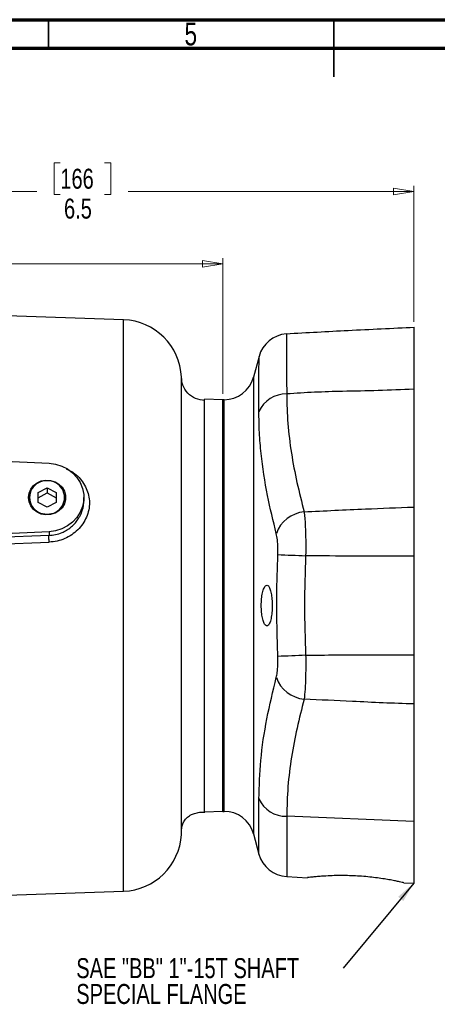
# Model space of a CAD drawing. Header units: inches. Extents: x 0.6 to 16.3, y 0.2 to 11.5.
# Tile 7 of 20: x 6.3 to 9.2, y 4.7 to 11.5. Entities that reach past the tile are written whole.
import ezdxf

# ---------------------------------------------------------------- set-up
doc = ezdxf.new("R2010")
doc.units = ezdxf.units.IN
doc.header["$MEASUREMENT"] = 0
doc.styles.add('SLDTEXTSTYLE0', font='TXT', dxfattribs={"width": 0.75})
doc.dimstyles.new('SLDDIMSTYLE1', dxfattribs={"dimtxt": 0.137795, "dimasz": 0.14, "dimexe": 0, "dimexo": 0.0625, "dimgap": 0.034449, "dimtad": 0, "dimdec": 1, "dimlfac": 1.5, "dimrnd": 1e-09, "dimzin": 12, "dimdsep": 46, "dimtxsty": 'SLDTEXTSTYLE0', "dimblk1": 'CLOSED', "dimblk2": 'CLOSED', "dimsah": 1, "dimcen": 0.09, "dimadec": 0, "dimazin": 3, "dimtfac": 1, "dimtdec": 1, "dimtofl": 0, "dimtmove": 0, "dimatfit": 3, "dimldrblk": 'CLOSED', "dimfxl": 0, "dimfrac": 2, "dimtolj": 1, "dimtzin": 12, "dimarcsym": 0})
doc.dimstyles.new('SLDDIMSTYLE4', dxfattribs={"dimtxt": 0.137795, "dimasz": 0.14, "dimexe": 0, "dimexo": 0.0625, "dimgap": 0.034449, "dimtad": 0, "dimdec": 1, "dimlfac": 1.5, "dimrnd": 1e-09, "dimzin": 12, "dimdsep": 46, "dimtxsty": 'SLDTEXTSTYLE0', "dimblk1": 'CLOSED', "dimblk2": 'CLOSED', "dimsah": 1, "dimcen": 0.09, "dimadec": 0, "dimazin": 3, "dimtfac": 1, "dimtofl": 0, "dimtmove": 0, "dimatfit": 3, "dimldrblk": 'CLOSED', "dimfxl": 0, "dimfrac": 2, "dimtolj": 1, "dimtzin": 12, "dimarcsym": 0})
doc.dimstyles.new('SLDDIMSTYLE5', dxfattribs={"dimtxt": 0.18, "dimasz": 0.14, "dimexe": 0, "dimexo": 0.0625, "dimgap": 0, "dimtad": 0, "dimtih": 1, "dimtoh": 1, "dimdec": 0, "dimrnd": 1e-09, "dimzin": 0, "dimdsep": 46, "dimtxsty": 'Standard', "dimsah": 1, "dimcen": 0.09, "dimadec": 0, "dimazin": 0, "dimtfac": 0.14, "dimtdec": 0, "dimtofl": 0, "dimtmove": 0, "dimatfit": 3, "dimfxl": 0, "dimfrac": 2, "dimtolj": 1, "dimtzin": 0, "dimarcsym": 0})

# ---------------------------------------------------------------- blocks, each defined once
blk = doc.blocks.new('_Closed')
at = {"color": 0, "linetype": 'ByBlock', "lineweight": -2}
for p, q in [((-1, 0.166667), (0, 0)), ((-1, 0.166667), (-1, -0.166667)), ((0, 0), (-1, -0.166667)), ((0, 0), (-1, 0))]:
    blk.add_line(p, q, dxfattribs=at)
blk = doc.blocks.new('_D_7')
at = {"color": 7, "linetype": 'Continuous', "lineweight": 0}
for p, q in [((6.5787, 10.509), (6.5367, 10.509)), ((6.5367, 10.509), (6.5367, 10.2902)), ((6.8842, 10.509), (6.9262, 10.509)), ((6.9262, 10.509), (6.9262, 10.2902)), ((9.0161, 9.4113), (9.0161, 10.3499)), ((4.6541, 10.3105), (6.4159, 10.3105)), ((6.5367, 10.2902), (6.5787, 10.2902)), ((6.9262, 10.2902), (6.8842, 10.2902)), ((9.0161, 10.3105), (7.047, 10.3105))]:
    blk.add_line(p, q, dxfattribs=at)
at = {"color": 7, "linetype": 'Continuous', "lineweight": 18, "xscale": 0.14, "yscale": 0.14, "rotation": 180.0000000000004}
blk.add_blockref('_Closed', (4.6541, 10.3105), dxfattribs=at)
at = {"color": 7, "linetype": 'Continuous', "lineweight": 18, "xscale": 0.14, "yscale": 0.14}
blk.add_blockref('_Closed', (9.0161, 10.3105), dxfattribs=at)
at = {"color": 7, "linetype": 'Continuous', "lineweight": 18, "char_height": 0.1378, "attachment_point": 1, "style": 'SLDTEXTSTYLE0'}
for s, insert in [('166', (6.5787, 10.4679)), ('6.5', (6.6042, 10.2617))]:
    blk.add_mtext(s, dxfattribs=dict(at, insert=insert))
blk = doc.blocks.new('_D_8')
at = {"color": 7, "linetype": 'Continuous', "lineweight": 0}
for p, q in [((5.712, 10.0101), (5.67, 10.0101)), ((5.67, 10.0101), (5.67, 9.7914)), ((6.0175, 10.0101), (6.0595, 10.0101)), ((6.0595, 10.0101), (6.0595, 9.7914)), ((7.6995, 8.9141), (7.6995, 9.851)), ((4.6541, 9.8117), (5.5492, 9.8117)), ((5.67, 9.7914), (5.712, 9.7914)), ((6.0595, 9.7914), (6.0175, 9.7914)), ((7.6995, 9.8117), (6.1803, 9.8117))]:
    blk.add_line(p, q, dxfattribs=at)
at = {"color": 7, "linetype": 'Continuous', "lineweight": 18, "xscale": 0.14, "yscale": 0.14}
for p, rotation in [((4.6541, 9.8117), 180), ((7.6995, 9.8117), 360)]:
    blk.add_blockref('_Closed', p, dxfattribs=dict(at, rotation=rotation))
at = {"color": 7, "linetype": 'Continuous', "lineweight": 18, "char_height": 0.1378, "attachment_point": 1, "style": 'SLDTEXTSTYLE0'}
for s, insert in [('116', (5.712, 9.969)), ('4.6', (5.7375, 9.7629))]:
    blk.add_mtext(s, dxfattribs=dict(at, insert=insert))
blk = doc.blocks.new('SW_NOTE_0_1')
at = {"color": 0, "linetype": 'Continuous', "lineweight": 0, "char_height": 0.137795, "attachment_point": 1, "style": 'SLDTEXTSTYLE0'}
for s, insert in [('SAE "BB" 1"-15T SHAFT', (-1.8415, 0.0699)), ('SPECIAL FLANGE', (-1.8415, -0.1083))]:
    blk.add_mtext(s, dxfattribs=dict(at, insert=insert))

msp = doc.modelspace()

# ---------------------------------------------------------------- linework, layer by layer
at = {"color": 7, "linetype": 'Continuous', "lineweight": 70}
for p, q in [((0.5906, 11.4961), (16.3386, 11.4961)), ((0.7874, 11.2992), (16.1417, 11.2992))]:
    msp.add_line(p, q, dxfattribs=at)
at = {"color": 7, "linetype": 'Continuous', "lineweight": 35}
for p, q in [((6.4961, 11.2992), (6.4961, 11.4961)), ((8.4646, 11.4961), (8.4646, 11.1024)), ((8.4646, 11.2992), (8.4646, 11.4961))]:
    msp.add_line(p, q, dxfattribs=at)
at = {"color": 7, "linetype": 'Continuous', "lineweight": 25}
for p, q in [((7.0152, 9.4256), (4.6541, 9.5081)), ((7.9493, 9.1726), (7.9112, 9.0303)), ((7.4138, 9.0299), (7.4138, 9.0303)), ((9.0161, 8.9465), (9.0161, 8.1337)), ((7.6995, 8.8728), (7.5742, 8.8772)), ((7.7084, 8.8747), (7.6995, 8.8747)), ((7.6995, 6.0347), (7.6995, 8.8747)), ((4.6541, 8.5267), (6.5007, 8.4363)), ((6.425, 8.2338), (6.4875, 8.2675)), ((6.425, 8.1664), (6.425, 8.2338)), ((6.425, 8.198), (6.4875, 8.2317)), ((6.4875, 8.2675), (6.55, 8.2338)), ((6.4875, 8.2675), (6.4875, 8.2317)), ((6.4875, 8.2317), (6.55, 8.198)), ((6.55, 8.2338), (6.55, 8.1664)), ((6.4875, 8.1328), (6.425, 8.1664)), ((6.55, 8.1664), (6.4875, 8.1328)), ((6.7408, 8.1783), (6.7408, 8.2001)), ((6.5007, 7.9639), (5.0346, 7.8922)), ((6.5007, 7.9639), (6.5007, 7.938)), ((6.5007, 7.938), (5.7081, 7.9069)), ((5.7087, 7.8616), (6.5014, 7.8919)), ((9.0161, 7.795), (9.0161, 7.1144)), ((9.0161, 6.7758), (9.0161, 5.9647)), ((7.5742, 6.0322), (7.6995, 6.0366)), ((7.6995, 6.0347), (7.7084, 6.0347)), ((9.0161, 5.9647), (8.1403, 6.0004)), ((9.0161, 5.9647), (9.0161, 5.5386)), ((7.9112, 5.8791), (7.9485, 5.7398)), ((8.1403, 5.5845), (8.2838, 5.577)), ((8.9484, 5.5421), (9.0161, 5.5386)), ((6.0621, 5.4506), (7.0152, 5.4838))]:
    msp.add_line(p, q, dxfattribs=at)
at = {"color": 8, "linetype": 'Continuous', "lineweight": 25}
for p, q in [((7.0152, 7.4547), (7.0152, 9.4256)), ((7.9112, 9.0303), (7.9112, 5.8791)), ((7.7084, 6.0347), (7.7084, 8.8747)), ((7.0152, 5.4838), (7.0152, 7.4547)), ((7.9485, 5.7398), (7.9485, 6.1212)), ((8.1403, 6.0004), (8.1403, 5.5845))]:
    msp.add_line(p, q, dxfattribs=at)
at = {"color": 8, "linetype": 'Continuous', "lineweight": 25, "flags": 128}
msp.add_lwpolyline([(8.1381, 9.3277), (8.1381, 9.328), (8.1381, 9.3208), (8.1382, 9.3009), (8.1384, 9.2671), (8.1386, 9.2201), (8.139, 9.1621), (8.1393, 9.0925), (8.1398, 9.009), (8.1403, 8.9144), (8.1403, 8.9144), (8.1403, 8.9144)], dxfattribs=at)
at = {"color": 7, "linetype": 'Continuous', "lineweight": 25, "flags": 128}
for points in [[(6.5007, 8.4363), (6.5455, 8.4304), (6.5884, 8.4171), (6.6281, 8.3969), (6.6633, 8.3704), (6.6929, 8.3386), (6.716, 8.3023), (6.7318, 8.2627), (6.7398, 8.2212), (6.7398, 8.179), (6.7318, 8.1375), (6.716, 8.098), (6.6929, 8.0617), (6.6633, 8.0298), (6.6281, 8.0034), (6.5884, 7.9832), (6.5455, 7.9699), (6.5007, 7.9639)], [(6.3587, 8.2001), (6.3628, 8.23), (6.3746, 8.258), (6.3936, 8.2824), (6.4185, 8.3016), (6.4477, 8.3144), (6.4794, 8.3201), (6.5116, 8.3182), (6.5423, 8.3089), (6.5695, 8.2927), (6.5916, 8.2708), (6.6072, 8.2444), (6.6152, 8.2152), (6.6152, 8.1851), (6.6072, 8.1559), (6.5916, 8.1295), (6.5695, 8.1075), (6.5423, 8.0914), (6.5116, 8.0821), (6.4794, 8.0802), (6.4477, 8.0858), (6.4185, 8.0986), (6.3936, 8.1178), (6.3746, 8.1422), (6.3628, 8.1702), (6.3587, 8.2001)]]:
    msp.add_lwpolyline(points, dxfattribs=at)
at = {"color": 7, "linetype": 'Continuous', "lineweight": 25}
for centre, radius, start, end in [((7.0008, 9.0125), 0.4133, 2.45594, 88), ((8.1522, 9.1185), 0.21, 93.864, 165.06402), ((7.7084, 9.0847), 0.21, 270, 345), ((8.1352, 8.7096), 0.2048, 88.57187, 155.74913), ((6.4811, 8.2001), 0.1144, 86.83181, 273.16819), ((6.4938, 8.2001), 0.1144, 266.83181, 93.16819), ((8.2821, 7.8763), 0.2259, 95.46565, 160.80176), ((9.8055, 43.8376), 36.0725, 267.257, 267.56201), ((9.8055, -28.9282), 36.0725, 92.43799, 92.743), ((8.2821, 7.0332), 0.2259, 199.19824, 264.53435), ((8.1354, 6.2054), 0.205, 204.23761, 271.3666), ((7.7084, 5.8247), 0.21, 15, 90), ((7.0008, 5.8969), 0.4133, 272, 356.99602), ((8.1513, 5.7942), 0.21, 195, 267)]:
    msp.add_arc(centre, radius, start, end, dxfattribs=at)
for points, knots in [([(9.0216, 9.3723), (8.8692, 9.3651), (8.5746, 9.3514), (8.2801, 9.3353), (8.1381, 9.3276)], [0, 0, 0, 0, 0.517524, 1, 1, 1, 1]), ([(9.0161, 9.3714), (9.0161, 9.3694), (9.0161, 9.3654), (9.0161, 9.3293), (9.0161, 9.2708), (9.0161, 9.1864), (9.0161, 9.08), (9.0161, 8.9909), (9.0161, 8.9465)], [0, 0, 0, 0, 0.157605, 0.323313, 0.488495, 0.658804, 0.829691, 1, 1, 1, 1]), ([(7.4135, 7.4547), (7.4136, 7.5235), (7.4137, 7.6611), (7.4137, 7.8635), (7.4138, 8.0189), (7.4138, 8.1329), (7.4138, 8.2123), (7.4138, 8.2976), (7.4137, 8.3875), (7.4137, 8.4806), (7.4136, 8.557), (7.4136, 8.6163), (7.4136, 8.6586), (7.4136, 8.6986), (7.4136, 8.7364), (7.4135, 8.7894), (7.4136, 8.8521), (7.4136, 8.9037), (7.4136, 8.9362), (7.4137, 8.9553), (7.4137, 8.9713), (7.4137, 8.9846), (7.4137, 8.9956), (7.4137, 9.0044), (7.4137, 9.0149), (7.4138, 9.0236), (7.4138, 9.0282), (7.4138, 9.0292), (7.4138, 9.0294)], [0, 0, 0, 0, 0.084698, 0.169321, 0.253898, 0.286494, 0.323021, 0.363487, 0.4079, 0.456268, 0.508604, 0.534744, 0.560739, 0.586587, 0.612286, 0.637836, 0.701018, 0.763227, 0.789007, 0.813437, 0.836518, 0.858251, 0.878639, 0.897681, 0.915378, 0.957117, 0.988713, 1, 1, 1, 1]), ([(7.5763, 8.868), (7.5543, 8.8711), (7.5103, 8.8773), (7.4556, 8.9174), (7.4204, 8.971), (7.4164, 9.0113), (7.4145, 9.0296)], [0, 0, 0, 0, 0.261613, 0.522372, 0.782691, 1, 1, 1, 1]), ([(9.0161, 8.9465), (8.9344, 8.943), (8.7708, 8.9362), (8.5431, 8.9326), (8.3328, 8.9268), (8.2044, 8.9185), (8.1403, 8.9144)], [0, 0, 0, 0, 0.279922, 0.56025, 0.780285, 1, 1, 1, 1]), ([(8.1403, 8.9144), (8.1419, 8.8461), (8.145, 8.7097), (8.1709, 8.5059), (8.209, 8.3029), (8.2434, 8.1684), (8.2606, 8.1012)], [0, 0, 0, 0, 0.2490215, 0.4980662, 0.7490204, 1, 1, 1, 1]), ([(7.5742, 6.0322), (7.5742, 6.0375), (7.5742, 6.0481), (7.5742, 6.1327), (7.5742, 6.2642), (7.5742, 6.4424), (7.5742, 6.6593), (7.5742, 6.9067), (7.5742, 7.1753), (7.5742, 7.4545), (7.5742, 7.7338), (7.5742, 8.0024), (7.5742, 8.2499), (7.5742, 8.4668), (7.5742, 8.6451), (7.5742, 8.7766), (7.5742, 8.8612), (7.5742, 8.8719), (7.5742, 8.8772)], [0, 0, 0, 0, 0.0625, 0.125, 0.1875, 0.25, 0.3125, 0.375, 0.4375, 0.5, 0.5625, 0.625, 0.6875, 0.75, 0.8125, 0.875, 0.9375, 1, 1, 1, 1]), ([(8.0687, 7.9506), (8.0474, 8.038), (8.0027, 8.2213), (7.9669, 8.4548), (7.9506, 8.6485), (7.9492, 8.7453), (7.9485, 8.7937)], [0, 0, 0, 0, 0.313083, 0.655875, 0.827939, 1, 1, 1, 1]), ([(6.6184, 8.3985), (6.6316, 8.3922), (6.661, 8.3783), (6.6998, 8.3474), (6.7342, 8.3084), (6.7594, 8.2637), (6.7753, 8.2152), (6.7811, 8.1647), (6.7763, 8.1132), (6.76, 8.0634), (6.7345, 8.0166), (6.7, 7.9755), (6.658, 7.941), (6.6097, 7.9148), (6.5569, 7.8969), (6.52, 7.8936), (6.5014, 7.8919)], [0, 0, 0, 0, 0.0587393, 0.1307534, 0.202514, 0.275083, 0.3465324, 0.4190483, 0.4896573, 0.5632733, 0.6357942, 0.7077207, 0.7803508, 0.8533533, 0.9265081, 1, 1, 1, 1]), ([(8.2606, 8.1012), (8.4016, 8.108), (8.6535, 8.1201), (8.9053, 8.1295), (9.0161, 8.1337)], [0, 0, 0, 0, 0.560078, 1, 1, 1, 1]), ([(8.2606, 8.1012), (8.2606, 8.1012), (8.2621, 8.0882), (8.2649, 8.0597), (8.2682, 8.0101), (8.2704, 7.9544), (8.2718, 7.8838), (8.2716, 7.8301), (8.271, 7.7978), (8.271, 7.7978)], [0, 0, 0, 0, 0.000005, 0.178753, 0.357496, 0.539397, 0.721296, 0.999995, 1, 1, 1, 1]), ([(9.0161, 8.1337), (9.0161, 8.1116), (9.0161, 8.073), (9.0161, 8.0041), (9.0161, 7.9376), (9.0161, 7.867), (9.0161, 7.8192), (9.0161, 7.795)], [0, 0, 0, 0, 0.251927, 0.438574, 0.630634, 0.812808, 1, 1, 1, 1]), ([(8.0792, 7.8065), (8.0796, 7.8218), (8.0804, 7.8571), (8.0772, 7.9092), (8.0715, 7.9368), (8.0687, 7.9506)], [0, 0, 0, 0, 0.279297, 0.642775, 1, 1, 1, 1]), ([(6.5014, 7.8919), (6.5012, 7.8966), (6.5008, 7.9061), (6.5005, 7.9199), (6.5004, 7.9314), (6.5006, 7.9358), (6.5007, 7.938)], [0, 0, 0, 0, 0.250121, 0.5, 0.749879, 1, 1, 1, 1]), ([(8.0792, 7.103), (8.075, 7.243), (8.068, 7.4775), (8.076, 7.712), (8.0792, 7.8065)], [0, 0, 0, 0, 0.5969666, 1, 1, 1, 1]), ([(8.271, 7.7978), (8.2673, 7.6836), (8.2598, 7.4548), (8.2673, 7.2261), (8.271, 7.1116)], [0, 0, 0, 0, 0.499525, 1, 1, 1, 1]), ([(9.0161, 7.795), (8.8771, 7.7948), (8.6287, 7.7943), (8.3803, 7.7968), (8.271, 7.7978)], [0, 0, 0, 0, 0.559945, 1, 1, 1, 1]), ([(7.9895, 7.5849), (7.9856, 7.5775), (7.9778, 7.5625), (7.9692, 7.5235), (7.9646, 7.4779), (7.9647, 7.4306), (7.9691, 7.3867), (7.9772, 7.3499), (7.9882, 7.3238), (8.0009, 7.3118), (8.0139, 7.3162), (8.0256, 7.3374), (8.0345, 7.3725), (8.0396, 7.4167), (8.0408, 7.4641), (8.0381, 7.5099), (8.0319, 7.5495), (8.0226, 7.5792), (8.0109, 7.5956), (7.9993, 7.5968), (7.9923, 7.5883), (7.9895, 7.5849)], [0, 0, 0, 0, 0.054736, 0.109531, 0.162824, 0.214282, 0.265006, 0.316402, 0.36949, 0.424501, 0.480796, 0.537165, 0.592434, 0.64601, 0.698065, 0.749331, 0.800761, 0.853213, 0.907217, 0.962771, 1, 1, 1, 1]), ([(7.4135, 5.8753), (7.4135, 5.8759), (7.4135, 5.8771), (7.4135, 5.8933), (7.4135, 5.9216), (7.4135, 5.9628), (7.4135, 6.0091), (7.4135, 6.0569), (7.4135, 6.1033), (7.4136, 6.1455), (7.4136, 6.1817), (7.4136, 6.2102), (7.4136, 6.2322), (7.4136, 6.2504), (7.4136, 6.2677), (7.4136, 6.2851), (7.4136, 6.3024), (7.4136, 6.3196), (7.4136, 6.3564), (7.4136, 6.4099), (7.4137, 6.4801), (7.4137, 6.5458), (7.4137, 6.6085), (7.4137, 6.6666), (7.4137, 6.716), (7.4137, 6.7552), (7.4137, 6.7879), (7.4137, 6.8163), (7.4137, 6.8457), (7.4136, 6.8754), (7.4136, 6.9054), (7.4136, 6.9355), (7.4136, 7.0036), (7.4135, 7.1183), (7.4135, 7.282), (7.4135, 7.3971), (7.4135, 7.4547)], [0, 0, 0, 0, 0.047945, 0.098961, 0.161512, 0.217827, 0.267902, 0.311738, 0.349334, 0.380688, 0.405801, 0.424672, 0.437302, 0.448148, 0.458788, 0.46922, 0.479445, 0.489462, 0.499273, 0.542729, 0.57765, 0.608914, 0.641367, 0.668645, 0.690752, 0.709597, 0.721766, 0.734731, 0.7477, 0.760671, 0.773646, 0.786624, 0.799605, 0.860808, 0.930394, 1, 1, 1, 1]), ([(8.0687, 6.9589), (8.071, 6.9693), (8.0762, 6.9933), (8.0803, 7.0436), (8.0796, 7.0833), (8.0792, 7.103)], [0, 0, 0, 0, 0.277263, 0.642916, 1, 1, 1, 1]), ([(8.271, 7.1116), (8.271, 7.1116), (8.2714, 7.0909), (8.2717, 7.0494), (8.2712, 6.9883), (8.2696, 6.93), (8.2663, 6.8669), (8.2629, 6.8283), (8.2606, 6.8083), (8.2606, 6.8083)], [0, 0, 0, 0, 0.000005, 0.178727, 0.357449, 0.540431, 0.723416, 0.999995, 1, 1, 1, 1]), ([(8.271, 7.1116), (8.4101, 7.1134), (8.6585, 7.1164), (8.9069, 7.115), (9.0161, 7.1144)], [0, 0, 0, 0, 0.560082, 1, 1, 1, 1]), ([(9.0161, 7.1144), (9.0161, 7.0818), (9.0161, 7.0251), (9.0161, 6.9471), (9.0161, 6.8825), (9.0161, 6.8237), (9.0161, 6.7919), (9.0161, 6.7758)], [0, 0, 0, 0, 0.251927, 0.438574, 0.630634, 0.812808, 1, 1, 1, 1]), ([(7.9485, 6.1212), (7.9512, 6.2094), (7.9569, 6.3933), (7.9999, 6.6736), (8.0458, 6.8637), (8.0687, 6.9589)], [0, 0, 0, 0, 0.315272, 0.65717, 1, 1, 1, 1]), ([(8.2606, 6.8083), (8.2436, 6.7419), (8.2097, 6.6092), (8.1716, 6.408), (8.1455, 6.2052), (8.142, 6.0687), (8.1403, 6.0004)], [0, 0, 0, 0, 0.249241, 0.498459, 0.749241, 1, 1, 1, 1]), ([(9.0161, 6.7758), (8.9456, 6.778), (8.8046, 6.7825), (8.5528, 6.7954), (8.3714, 6.8034), (8.2606, 6.8083)], [0, 0, 0, 0, 0.279913, 0.559962, 1, 1, 1, 1]), ([(7.4137, 5.8967), (7.4139, 5.9017), (7.4143, 5.9114), (7.4171, 5.927), (7.4225, 5.9469), (7.4338, 5.9705), (7.4523, 5.9927), (7.4766, 6.0102), (7.5063, 6.0223), (7.5407, 6.0294), (7.5639, 6.0296), (7.5763, 6.0296)], [0, 0, 0, 0, 0.045821, 0.087916, 0.129684, 0.219258, 0.32647, 0.456859, 0.612554, 0.793775, 1, 1, 1, 1]), ([(8.3797, 5.5867), (8.3673, 5.5857), (8.3422, 5.5837), (8.3141, 5.5807), (8.2942, 5.5784), (8.2837, 5.5771), (8.2838, 5.5771), (8.2838, 5.5771)], [0, 0, 0, 0, 0.212655, 0.431456, 0.644116, 0.863, 1, 1, 1, 1]), ([(8.9484, 5.5423), (8.9484, 5.5423), (8.9485, 5.5423), (8.9382, 5.5446), (8.9194, 5.5487), (8.8918, 5.5544), (8.8568, 5.5611), (8.8145, 5.5682), (8.7666, 5.5753), (8.7137, 5.5816), (8.6583, 5.5867), (8.6014, 5.5901), (8.5458, 5.5918), (8.4922, 5.5918), (8.4343, 5.5902), (8.3999, 5.588), (8.3797, 5.5867)], [0, 0, 0, 0, 0.0466542, 0.1152799, 0.1858691, 0.2550449, 0.3261432, 0.3968299, 0.4695263, 0.540841, 0.6142754, 0.6846528, 0.7571342, 0.8264776, 0.8978251, 1, 1, 1, 1])]:
    msp.add_open_spline(points, degree=3, knots=knots, dxfattribs=at)
at = {"color": 8, "linetype": 'Continuous', "lineweight": 25}
for points, knots in [([(7.9485, 8.7937), (7.9486, 8.8226), (7.9487, 8.8802), (7.9488, 8.9553), (7.949, 9.021), (7.9491, 9.0754), (7.9492, 9.1178), (7.9493, 9.149), (7.9493, 9.1671), (7.9494, 9.1747), (7.9494, 9.1727), (7.9494, 9.1726)], [0, 0, 0, 0, 0.122374, 0.244748, 0.370676, 0.496604, 0.618948, 0.741292, 0.867199, 0.993107, 1, 1, 1, 1]), ([(6.5007, 7.938), (6.5159, 7.9393), (6.5468, 7.9421), (6.5817, 7.9537), (6.6064, 7.9652), (6.622, 7.9739), (6.6366, 7.9834), (6.6503, 7.9937), (6.6636, 8.0051), (6.6803, 8.0218), (6.695, 8.04), (6.7081, 8.0602), (6.7176, 8.0777), (6.7268, 8.099), (6.7342, 8.1226), (6.7397, 8.1498), (6.7404, 8.1685), (6.7408, 8.1783)], [0, 0, 0, 0, 0.118467, 0.242, 0.285584, 0.332542, 0.382875, 0.422307, 0.468585, 0.521706, 0.610745, 0.655366, 0.715892, 0.771438, 0.843972, 0.91839, 1, 1, 1, 1])]:
    msp.add_open_spline(points, degree=3, knots=knots, dxfattribs=at)

# ---------------------------------------------------------------- block references
at = {"color": 7, "linetype": 'Continuous', "lineweight": 0}
msp.add_blockref('SW_NOTE_0_1', (8.5303, 4.952), dxfattribs=at)

# ---------------------------------------------------------------- texts
at = {"color": 7, "linetype": 'Continuous', "lineweight": 0, "insert": (7.4787, 11.4753), "char_height": 0.1562, "attachment_point": 2, "style": 'SLDTEXTSTYLE0'}
msp.add_mtext('5', dxfattribs=at)

# ---------------------------------------------------------------- dimensions: what is measured, and where the dimension line sits
at = {"color": 7, "linetype": 'Continuous', "lineweight": 18}
for base, p1, p2, dimstyle, picture, middle in [((9.0161, 10.3105), (4.6541, 10.3864), (9.0161, 9.3719), 'SLDDIMSTYLE1', '_D_7', (6.7314, 10.3105)), ((4.6541, 9.8117), (7.6995, 8.8747), (4.6541, 10.3864), 'SLDDIMSTYLE4', '_D_8', (5.8647, 9.8117))]:
    dim = msp.add_linear_dim(base=base, p1=p1, p2=p2, dimstyle=dimstyle, dxfattribs=at)
    dim.commit()
    dim.dimension.update_dxf_attribs({"geometry": picture, "text_midpoint": middle, "dimtype": 160})

# ---------------------------------------------------------------- leaders
at = {"color": 7, "linetype": 'Continuous', "lineweight": 0}
msp.add_leader([(9.0161, 5.5386), (8.5303, 4.952)], dimstyle='SLDDIMSTYLE5', dxfattribs=at)

doc.saveas('drawing.dxf')
